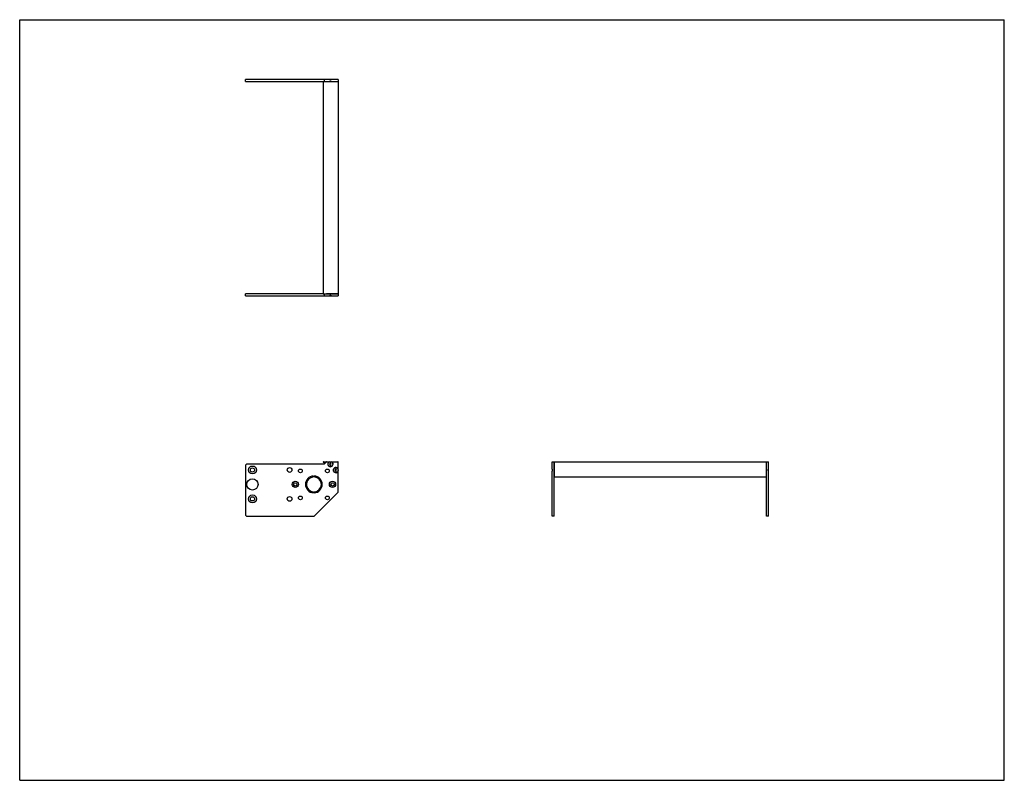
# Model space of a CAD drawing. Header units: inches. Extents: x 0 to 66, y 0 to 51.
import ezdxf

# ---------------------------------------------------------------- set-up
doc = ezdxf.new("R2010")
doc.units = ezdxf.units.IN
doc.header["$LTSCALE"] = 3.63
doc.header["$MEASUREMENT"] = 0
doc.layers.get('0').update_dxf_attribs({"linetype": 'CONTINUOUS'})
for name, color, linetype in [('350539_14_BL3', 7, 'CONTINUOUS'), ('350540_1_BL0', 7, 'CONTINUOUS'), ('350541_1_BL4', 7, 'CONTINUOUS'), ('930410M_1_BL1', 7, 'CONTINUOUS'), ('930410M_1_BL2', 7, 'CONTINUOUS'), ('930410M_1_BL5', 7, 'CONTINUOUS'), ('930410M_1_BL6', 7, 'CONTINUOUS')]:
    doc.layers.add(name, color=color, linetype=linetype)

# ---------------------------------------------------------------- blocks, each defined once
blk = doc.blocks.new('350540_1_BL0', base_point=(25.479, 25.163))
at = {"layer": '350540_1_BL0', "color": 7, "linetype": 'CONTINUOUS'}
for p, q in [((20.351, 32.618), (15.131, 32.618)), ((15.131, 32.493), (15.131, 32.618)), ((15.131, 32.493), (20.759, 32.493)), ((20.41, 32.618), (20.41, 32.493)), ((21.35, 32.618), (20.562, 32.618)), ((20.901, 32.493), (21.35, 32.493)), ((21.35, 32.618), (21.35, 32.493)), ((20.41, 21.198), (15.256, 21.198)), ((20.41, 21.198), (20.562, 21.35)), ((20.583, 21.359), (21.32, 21.359)), ((21.35, 19.365), (21.35, 21.329)), ((35.701, 20.87), (35.701, 21.359)), ((35.701, 21.359), (35.826, 21.359)), ((35.826, 17.708), (35.826, 21.359)), ((15.131, 21.073), (15.131, 17.833)), ((35.701, 17.708), (35.701, 20.728)), ((19.69, 20.338), (19.69, 20.401)), ((19.75, 20.401), (19.75, 20.338)), ((19.69, 19.277), (19.69, 19.34)), ((19.75, 19.34), (19.75, 19.277)), ((21.314, 19.277), (19.781, 17.745)), ((15.256, 17.708), (19.693, 17.708)), ((35.826, 17.708), (35.701, 17.708))]:
    blk.add_line(p, q, dxfattribs=at)
for centre, radius in [((15.604, 20.808), 0.266), ((15.604, 20.808), 0.141), ((18.095, 20.808), 0.158), ((18.815, 20.744), 0.125), ((20.625, 20.744), 0.125), ((15.604, 19.839), 0.375), ((18.47, 19.839), 0.21), ((18.47, 19.839), 0.109), ((20.97, 19.839), 0.21), ((20.97, 19.839), 0.109), ((15.604, 18.87), 0.266), ((15.604, 18.87), 0.141), ((18.095, 18.87), 0.158), ((18.815, 18.934), 0.125), ((20.625, 18.934), 0.125)]:
    blk.add_circle(centre, radius, dxfattribs=at)
for centre, radius, start, end in [((15.256, 21.073), 0.125, 90, 180), ((20.583, 21.329), 0.03, 90, 135), ((20.83, 21.199), 0.175, 113.89551, 66.10449), ((21.32, 21.329), 0.03, 0, 90), ((21.19, 20.799), 0.175, 23.89551, 336.10449), ((19.72, 19.839), 0.562, 93.05723, 266.94277), ((19.72, 19.839), 0.5, 93.43981, 266.56019), ((19.72, 19.839), 0.562, 273.05723, 86.94277), ((19.72, 19.839), 0.5, 273.43981, 86.56019), ((21.225, 19.365), 0.125, 315, 360), ((15.256, 17.833), 0.125, 180, 270), ((19.693, 17.833), 0.125, 270, 315)]:
    blk.add_arc(centre, radius, start, end, dxfattribs=at)
for points, knots in [([(20.759, 32.493), (20.771, 32.497), (20.794, 32.505), (20.83, 32.509), (20.867, 32.505), (20.89, 32.497), (20.901, 32.493)], [0, 0, 0, 0, 0.250033, 0.5, 0.749967, 1, 1, 1, 1]), ([(35.716, 20.799), (35.716, 20.805), (35.715, 20.817), (35.711, 20.841), (35.706, 20.859), (35.701, 20.87)], [0, 0, 0, 0, 0.250097, 0.500219, 1, 1, 1, 1]), ([(35.701, 20.728), (35.706, 20.739), (35.711, 20.757), (35.715, 20.781), (35.716, 20.793), (35.716, 20.799)], [0, 0, 0, 0, 0.49979, 0.749908, 1, 1, 1, 1])]:
    blk.add_open_spline(points, degree=3, knots=knots, dxfattribs=at)
blk = doc.blocks.new('930410M_1_BL1', base_point=(28.373, 20.799))
at = {"layer": '930410M_1_BL1', "color": 7, "linetype": 'CONTINUOUS'}
for p, q in [((21.162, 20.848), (21.133, 20.799)), ((21.133, 20.799), (21.162, 20.75)), ((21.219, 20.848), (21.162, 20.848)), ((21.162, 20.75), (21.219, 20.75)), ((21.247, 20.799), (21.219, 20.848)), ((21.219, 20.75), (21.247, 20.799)), ((35.701, 20.865), (35.701, 20.734)), ((35.713, 20.767), (35.713, 20.831))]:
    blk.add_line(p, q, dxfattribs=at)
blk.add_circle((21.19, 20.799), 0.157, dxfattribs=at)
blk = doc.blocks.new('930410M_1_BL2', base_point=(20.83, 26.773))
at = {"layer": '930410M_1_BL2', "color": 7, "linetype": 'CONTINUOUS'}
for p, q in [((20.765, 32.493), (20.896, 32.493)), ((20.862, 32.505), (20.799, 32.505)), ((20.802, 21.248), (20.773, 21.199)), ((20.773, 21.199), (20.802, 21.15)), ((20.859, 21.248), (20.802, 21.248)), ((20.802, 21.15), (20.859, 21.15)), ((20.887, 21.199), (20.859, 21.248)), ((20.859, 21.15), (20.887, 21.199))]:
    blk.add_line(p, q, dxfattribs=at)
blk.add_circle((20.83, 21.199), 0.157, dxfattribs=at)
blk = doc.blocks.new('350539_14_BL3', base_point=(35.207, 33.586))
at = {"layer": '350539_14_BL3', "color": 7, "linetype": 'CONTINUOUS'}
for p, q in [((20.351, 46.854), (20.351, 32.618)), ((20.351, 46.854), (21.35, 46.854)), ((21.35, 46.854), (21.35, 32.618)), ((20.351, 32.618), (21.35, 32.618)), ((20.381, 21.359), (20.583, 21.359)), ((35.826, 21.359), (35.826, 20.378)), ((35.826, 21.359), (50.062, 21.359)), ((50.062, 20.378), (50.062, 21.359)), ((50.062, 20.318), (35.826, 20.318))]:
    blk.add_line(p, q, dxfattribs=at)
for centre, radius, start, end in [((20.381, 21.329), 0.03, 90, 246.07971), ((19.72, 19.839), 1.6, 62.21132, 66.07971)]:
    blk.add_arc(centre, radius, start, end, dxfattribs=at)
blk = doc.blocks.new('350541_1_BL4', base_point=(32.659, 32.343))
at = {"layer": '350541_1_BL4', "color": 7, "linetype": 'CONTINUOUS'}
for p, q in [((15.131, 46.854), (15.131, 46.979)), ((20.759, 46.979), (15.131, 46.979)), ((20.41, 46.979), (20.41, 46.854)), ((21.35, 46.979), (20.901, 46.979)), ((21.35, 46.979), (21.35, 46.854)), ((15.131, 46.854), (20.351, 46.854)), ((20.583, 46.854), (21.35, 46.854)), ((50.062, 21.359), (50.187, 21.359)), ((50.062, 17.708), (50.062, 21.359)), ((50.187, 20.87), (50.187, 21.359)), ((50.187, 17.708), (50.187, 20.728)), ((50.187, 17.708), (50.062, 17.708))]:
    blk.add_line(p, q, dxfattribs=at)
for points, knots in [([(20.901, 46.979), (20.89, 46.974), (20.867, 46.967), (20.83, 46.962), (20.794, 46.967), (20.771, 46.974), (20.759, 46.979)], [0, 0, 0, 0, 0.250033, 0.5, 0.749967, 1, 1, 1, 1]), ([(50.172, 20.799), (50.172, 20.805), (50.173, 20.817), (50.177, 20.841), (50.183, 20.859), (50.187, 20.87)], [0, 0, 0, 0, 0.250097, 0.50022, 1, 1, 1, 1]), ([(50.187, 20.728), (50.183, 20.739), (50.177, 20.757), (50.173, 20.781), (50.172, 20.793), (50.172, 20.799)], [0, 0, 0, 0, 0.49978, 0.749903, 1, 1, 1, 1])]:
    blk.add_open_spline(points, degree=3, knots=knots, dxfattribs=at)
blk = doc.blocks.new('930410M_1_BL5', base_point=(20.83, 46.973))
at = {"layer": '930410M_1_BL5', "color": 7, "linetype": 'CONTINUOUS'}
for p, q in [((20.896, 46.979), (20.765, 46.979)), ((20.799, 46.967), (20.862, 46.967))]:
    blk.add_line(p, q, dxfattribs=at)
blk = doc.blocks.new('930410M_1_BL6', base_point=(50.181, 20.799))
at = {"layer": '930410M_1_BL6', "color": 7, "linetype": 'CONTINUOUS'}
for p, q in [((50.175, 20.831), (50.175, 20.767)), ((50.187, 20.733), (50.187, 20.864))]:
    blk.add_line(p, q, dxfattribs=at)

msp = doc.modelspace()

# ---------------------------------------------------------------- linework, layer by layer
at = {"color": 7, "linetype": 'CONTINUOUS'}
for p, q in [((0, 0), (0, 51)), ((0, 51), (66, 51)), ((66, 0), (66, 51)), ((0, 0), (66, 0))]:
    msp.add_line(p, q, dxfattribs=at)

# ---------------------------------------------------------------- block references
at = {"layer": '350539_14_BL3'}
msp.add_blockref('350539_14_BL3', (35.207, 33.586), dxfattribs=at)
at = {"layer": '350540_1_BL0'}
msp.add_blockref('350540_1_BL0', (25.479, 25.163), dxfattribs=at)
at = {"layer": '350541_1_BL4'}
msp.add_blockref('350541_1_BL4', (32.659, 32.343), dxfattribs=at)
at = {"layer": '930410M_1_BL1'}
msp.add_blockref('930410M_1_BL1', (28.373, 20.799), dxfattribs=at)
at = {"layer": '930410M_1_BL2'}
msp.add_blockref('930410M_1_BL2', (20.83, 26.773), dxfattribs=at)
at = {"layer": '930410M_1_BL5'}
msp.add_blockref('930410M_1_BL5', (20.83, 46.973), dxfattribs=at)
at = {"layer": '930410M_1_BL6'}
msp.add_blockref('930410M_1_BL6', (50.181, 20.799), dxfattribs=at)

doc.saveas('drawing.dxf')
